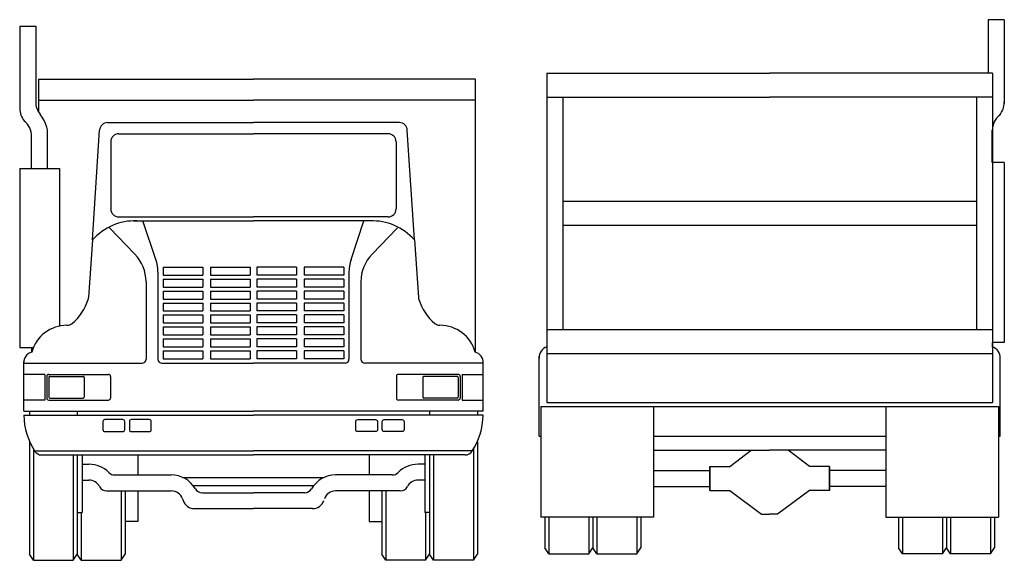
# Model space of a CAD drawing. Extents: x 5531.36 to 5538.02, y 5234.67 to 5238.33.
import ezdxf

# ---------------------------------------------------------------- set-up
doc = ezdxf.new("R2010")
doc.units = 0
doc.header["$MEASUREMENT"] = 0
doc.layers.get('0').update_dxf_attribs({"linetype": 'CONTINUOUS'})
doc.layers.add('PROP', color=7, linetype='CONTINUOUS')

# ---------------------------------------------------------------- blocks, each defined once
blk = doc.blocks.new('CAMION4')
for p, q in [((-1.5697, 3.6128), (-1.462, 3.6128)), ((-1.5697, 3.6128), (-1.5697, 3.0488)), ((-1.462, 3.6128), (-1.462, 3.1006)), ((-1.4433, 3.2531), (0.0104, 3.2531)), ((-1.4433, 3.2531), (-1.4433, 3.0322)), ((1.5104, 3.2531), (0.0104, 3.2531)), ((1.5104, 1.4079), (1.5104, 3.2531)), ((-1.4433, 3.1112), (0.0104, 3.1112)), ((1.5104, 3.1112), (0.0104, 3.1112)), ((-0.9761, 2.9594), (0.0104, 2.9594)), ((0.9969, 2.9594), (0.0104, 2.9594)), ((-1.4893, 2.6503), (-1.4893, 2.8663)), ((-1.3817, 2.6503), (-1.3817, 2.8919)), ((-1.0773, 2.1669), (-1.0298, 2.9091)), ((-0.9003, 2.8846), (0.0104, 2.8846)), ((0.9212, 2.8846), (0.0104, 2.8846)), ((1.0981, 2.1669), (1.0506, 2.9091)), ((-0.9541, 2.8308), (-0.9541, 2.3761)), ((0.975, 2.8308), (0.975, 2.3761)), ((-1.57, 2.6503), (-1.301, 2.6503)), ((-1.57, 2.6503), (-1.57, 1.4395)), ((-1.301, 2.6503), (-1.301, 1.5836)), ((-0.9003, 2.3222), (0.0104, 2.3222)), ((-0.8006, 2.2953), (0.0104, 2.2953)), ((-0.6492, 2.0336), (-0.7367, 2.2952)), ((0.9212, 2.3222), (0.0104, 2.3222)), ((0.8214, 2.2953), (0.0104, 2.2953)), ((0.6701, 2.0336), (0.7575, 2.2952)), ((-0.7916, 2.0703), (-0.9627, 2.2475)), ((0.8124, 2.0703), (0.9835, 2.2475)), ((-1.0773, 2.1669), (-1.1048, 1.7763)), ((1.0981, 2.1669), (1.1257, 1.7763)), ((-0.6353, 1.9483), (-0.6353, 1.3596)), ((-0.6008, 1.9819), (-0.6008, 1.9281)), ((-0.6008, 1.9819), (-0.3318, 1.9819)), ((-0.3318, 1.9819), (-0.3318, 1.9281)), ((-0.2804, 1.9819), (-0.0113, 1.9819)), ((-0.2804, 1.9819), (-0.2804, 1.9281)), ((-0.0113, 1.9819), (-0.0113, 1.9281)), ((0.0322, 1.9819), (0.0322, 1.9281)), ((0.3012, 1.9819), (0.0322, 1.9819)), ((0.3012, 1.9819), (0.3012, 1.9281)), ((0.6217, 1.9819), (0.3526, 1.9819)), ((0.3526, 1.9819), (0.3526, 1.9281)), ((0.6217, 1.9819), (0.6217, 1.9281)), ((0.6562, 1.9483), (0.6562, 1.3596)), ((-0.716, 1.8834), (-0.716, 1.3596)), ((-0.6008, 1.9281), (-0.3318, 1.9281)), ((-0.6008, 1.9012), (-0.6008, 1.8474)), ((-0.6008, 1.9012), (-0.3318, 1.9012)), ((-0.3318, 1.9012), (-0.3318, 1.8474)), ((-0.2804, 1.9281), (-0.0113, 1.9281)), ((-0.2804, 1.9012), (-0.0113, 1.9012)), ((-0.2804, 1.9012), (-0.2804, 1.8474)), ((-0.0113, 1.9012), (-0.0113, 1.8474)), ((0.3012, 1.9281), (0.0322, 1.9281)), ((0.0322, 1.9012), (0.0322, 1.8474)), ((0.3012, 1.9012), (0.0322, 1.9012)), ((0.3012, 1.9012), (0.3012, 1.8474)), ((0.6217, 1.9281), (0.3526, 1.9281)), ((0.6217, 1.9012), (0.3526, 1.9012)), ((0.3526, 1.9012), (0.3526, 1.8474)), ((0.6217, 1.9012), (0.6217, 1.8474)), ((0.7369, 1.8834), (0.7369, 1.3596)), ((-0.6008, 1.8474), (-0.3318, 1.8474)), ((-0.6008, 1.8205), (-0.6008, 1.7667)), ((-0.6008, 1.8205), (-0.3318, 1.8205)), ((-0.3318, 1.8205), (-0.3318, 1.7667)), ((-0.2804, 1.8474), (-0.0113, 1.8474)), ((-0.2804, 1.8205), (-0.0113, 1.8205)), ((-0.2804, 1.8205), (-0.2804, 1.7667)), ((-0.0113, 1.8205), (-0.0113, 1.7667)), ((0.3012, 1.8474), (0.0322, 1.8474)), ((0.0322, 1.8205), (0.0322, 1.7667)), ((0.3012, 1.8205), (0.0322, 1.8205)), ((0.3012, 1.8205), (0.3012, 1.7667)), ((0.6217, 1.8474), (0.3526, 1.8474)), ((0.6217, 1.8205), (0.3526, 1.8205)), ((0.3526, 1.8205), (0.3526, 1.7667)), ((0.6217, 1.8205), (0.6217, 1.7667)), ((-0.6008, 1.7667), (-0.3318, 1.7667)), ((-0.6008, 1.7397), (-0.6008, 1.6859)), ((-0.6008, 1.7397), (-0.3318, 1.7397)), ((-0.3318, 1.7397), (-0.3318, 1.6859)), ((-0.2804, 1.7667), (-0.0113, 1.7667)), ((-0.2804, 1.7397), (-0.0113, 1.7397)), ((-0.2804, 1.7397), (-0.2804, 1.6859)), ((-0.0113, 1.7397), (-0.0113, 1.6859)), ((0.3012, 1.7667), (0.0322, 1.7667)), ((0.0322, 1.7397), (0.0322, 1.6859)), ((0.3012, 1.7397), (0.0322, 1.7397)), ((0.3012, 1.7397), (0.3012, 1.6859)), ((0.6217, 1.7667), (0.3526, 1.7667)), ((0.6217, 1.7397), (0.3526, 1.7397)), ((0.3526, 1.7397), (0.3526, 1.6859)), ((0.6217, 1.7397), (0.6217, 1.6859)), ((-0.6008, 1.6859), (-0.3318, 1.6859)), ((-0.2804, 1.6859), (-0.0113, 1.6859)), ((0.3012, 1.6859), (0.0322, 1.6859)), ((0.6217, 1.6859), (0.3526, 1.6859)), ((-0.6008, 1.659), (-0.6008, 1.6052)), ((-0.6008, 1.659), (-0.3318, 1.659)), ((-0.6008, 1.6052), (-0.3318, 1.6052)), ((-0.3318, 1.659), (-0.3318, 1.6052)), ((-0.2804, 1.659), (-0.0113, 1.659)), ((-0.2804, 1.659), (-0.2804, 1.6052)), ((-0.2804, 1.6052), (-0.0113, 1.6052)), ((-0.0113, 1.659), (-0.0113, 1.6052)), ((0.0322, 1.659), (0.0322, 1.6052)), ((0.3012, 1.659), (0.0322, 1.659)), ((0.3012, 1.6052), (0.0322, 1.6052)), ((0.3012, 1.659), (0.3012, 1.6052)), ((0.6217, 1.659), (0.3526, 1.659)), ((0.3526, 1.659), (0.3526, 1.6052)), ((0.6217, 1.6052), (0.3526, 1.6052)), ((0.6217, 1.659), (0.6217, 1.6052)), ((-0.6008, 1.5783), (-0.6008, 1.5245)), ((-0.6008, 1.5783), (-0.3318, 1.5783)), ((-0.3318, 1.5783), (-0.3318, 1.5245)), ((-0.2804, 1.5783), (-0.0113, 1.5783)), ((-0.2804, 1.5783), (-0.2804, 1.5245)), ((-0.0113, 1.5783), (-0.0113, 1.5245)), ((0.0322, 1.5783), (0.0322, 1.5245)), ((0.3012, 1.5783), (0.0322, 1.5783)), ((0.3012, 1.5783), (0.3012, 1.5245)), ((0.6217, 1.5783), (0.3526, 1.5783)), ((0.3526, 1.5783), (0.3526, 1.5245)), ((0.6217, 1.5783), (0.6217, 1.5245)), ((-0.6008, 1.5245), (-0.3318, 1.5245)), ((-0.6008, 1.4976), (-0.6008, 1.4438)), ((-0.6008, 1.4976), (-0.3318, 1.4976)), ((-0.3318, 1.4976), (-0.3318, 1.4438)), ((-0.2804, 1.5245), (-0.0113, 1.5245)), ((-0.2804, 1.4976), (-0.0113, 1.4976)), ((-0.2804, 1.4976), (-0.2804, 1.4438)), ((-0.0113, 1.4976), (-0.0113, 1.4438)), ((0.3012, 1.5245), (0.0322, 1.5245)), ((0.0322, 1.4976), (0.0322, 1.4438)), ((0.3012, 1.4976), (0.0322, 1.4976)), ((0.3012, 1.4976), (0.3012, 1.4438)), ((0.6217, 1.5245), (0.3526, 1.5245)), ((0.6217, 1.4976), (0.3526, 1.4976)), ((0.3526, 1.4976), (0.3526, 1.4438)), ((0.6217, 1.4976), (0.6217, 1.4438)), ((-1.57, 1.4395), (-1.4772, 1.4395)), ((-1.4893, 1.4395), (-1.4893, 1.408)), ((-0.6008, 1.4438), (-0.3318, 1.4438)), ((-0.6008, 1.4169), (-0.6008, 1.3631)), ((-0.6008, 1.4169), (-0.3318, 1.4169)), ((-0.3318, 1.4169), (-0.3318, 1.3631)), ((-0.2804, 1.4438), (-0.0113, 1.4438)), ((-0.2804, 1.4169), (-0.0113, 1.4169)), ((-0.2804, 1.4169), (-0.2804, 1.3631)), ((-0.0113, 1.4169), (-0.0113, 1.3631)), ((0.3012, 1.4438), (0.0322, 1.4438)), ((0.0322, 1.4169), (0.0322, 1.3631)), ((0.3012, 1.4169), (0.0322, 1.4169)), ((0.3012, 1.4169), (0.3012, 1.3631)), ((0.6217, 1.4438), (0.3526, 1.4438)), ((0.6217, 1.4169), (0.3526, 1.4169)), ((0.3526, 1.4169), (0.3526, 1.3631)), ((0.6217, 1.4169), (0.6217, 1.3631)), ((-1.542, 1.0084), (-1.542, 1.3443)), ((-1.542, 1.3326), (-0.743, 1.3326)), ((-0.6084, 1.3326), (0.0104, 1.3326)), ((-0.6008, 1.3631), (-0.3318, 1.3631)), ((-0.2804, 1.3631), (-0.0113, 1.3631)), ((0.6293, 1.3326), (0.0104, 1.3326)), ((0.3012, 1.3631), (0.0322, 1.3631)), ((0.6217, 1.3631), (0.3526, 1.3631)), ((1.5629, 1.3326), (0.7638, 1.3326)), ((1.5629, 1.0084), (1.5629, 1.3443)), ((-1.4005, 1.2573), (-1.542, 1.2573)), ((-1.4005, 1.2573), (-1.4005, 1.0837)), ((-1.387, 1.2438), (-1.387, 1.0971)), ((-1.3735, 1.2573), (-0.9693, 1.2573)), ((-1.3735, 1.2371), (-1.3735, 1.1038)), ((-1.3668, 1.2438), (-1.1411, 1.2438)), ((-1.1344, 1.2371), (-1.1344, 1.1038)), ((-0.9559, 1.2438), (-0.9559, 1.0971)), ((0.9768, 1.2438), (0.9768, 1.0971)), ((1.3944, 1.2573), (0.9902, 1.2573)), ((1.1552, 1.2371), (1.1552, 1.1038)), ((1.3877, 1.2438), (1.162, 1.2438)), ((1.3944, 1.2371), (1.3944, 1.1038)), ((1.4079, 1.2438), (1.4079, 1.0971)), ((1.4213, 1.2573), (1.4213, 1.0837)), ((1.4213, 1.2573), (1.5629, 1.2573)), ((-1.4005, 1.0837), (-1.542, 1.0837)), ((-1.3735, 1.0837), (-0.9693, 1.0837)), ((-1.3668, 1.0971), (-1.1411, 1.0971)), ((1.3944, 1.0837), (0.9902, 1.0837)), ((1.3877, 1.0971), (1.162, 1.0971)), ((1.4213, 1.0837), (1.5629, 1.0837)), ((-1.542, 1.0084), (0.0104, 1.0084)), ((-1.5035, 1.0084), (-1.5035, 0.9815)), ((-1.1807, 1.0084), (-1.1807, 0.9815)), ((1.5629, 1.0084), (0.0104, 1.0084)), ((1.2015, 1.0084), (1.2015, 0.9815)), ((1.5244, 1.0084), (1.5244, 0.9815)), ((-1.542, 0.9815), (0.0104, 0.9815)), ((1.5629, 0.9815), (0.0104, 0.9815)), ((-1.5035, 0.8042), (-1.5035, 0.0422)), ((1.5244, 0.8042), (1.5244, 0.0422)), ((-1.4766, 0.7523), (-1.4766, 0)), ((-1.4686, 0.7394), (0.0104, 0.7394)), ((1.4894, 0.7394), (0.0104, 0.7394)), ((1.4975, 0.7523), (1.4975, 0)), ((-1.4219, 0.7125), (0.0104, 0.7125)), ((-1.2076, 0.7125), (-1.2076, 0)), ((-1.1807, 0.7125), (-1.1807, 0.0422)), ((-1.147, 0.7125), (-1.147, 0.3229)), ((-0.7717, 0.7125), (-0.7717, 0.5771)), ((1.4427, 0.7125), (0.0104, 0.7125)), ((0.7925, 0.7125), (0.7925, 0.5771)), ((1.1679, 0.7125), (1.1679, 0.3229)), ((1.2015, 0.7125), (1.2015, 0.0422)), ((1.2284, 0.7125), (1.2284, 0)), ((-1.147, 0.6499), (-1.1019, 0.6499)), ((1.1679, 0.6499), (1.1228, 0.6499)), ((-1.147, 0.5423), (-1.1019, 0.5423)), ((-0.9289, 0.5771), (-0.5451, 0.5771)), ((-0.4683, 0.5608), (0.4892, 0.5608)), ((0.9498, 0.5771), (0.566, 0.5771)), ((1.1679, 0.5423), (1.1228, 0.5423)), ((-0.9824, 0.4695), (-0.5451, 0.4695)), ((-0.8847, 0.4695), (-0.8847, 0)), ((-0.8578, 0.4695), (-0.8578, 0.0422)), ((-0.7717, 0.4695), (-0.7717, 0.2627)), ((-0.3984, 0.5069), (0.4193, 0.5069)), ((1.0033, 0.4695), (0.566, 0.4695)), ((0.7925, 0.4695), (0.7925, 0.2627)), ((0.8786, 0.4695), (0.8786, 0.0422)), ((0.9055, 0.4695), (0.9055, 0)), ((-0.4688, 0.4151), (-0.4649, 0.4038)), ((-0.3359, 0.457), (0.0104, 0.457)), ((0.3568, 0.457), (0.0104, 0.457)), ((-0.3886, 0.3494), (0.0104, 0.3494)), ((0.4095, 0.3494), (0.0104, 0.3494)), ((-1.1807, 0.3229), (-1.147, 0.3229)), ((-1.1537, 0.3229), (-1.1537, 0)), ((1.2015, 0.3229), (1.1679, 0.3229)), ((1.1746, 0.3229), (1.1746, 0)), ((-0.7717, 0.2627), (-0.8578, 0.2627)), ((0.7925, 0.2627), (0.8786, 0.2627)), ((-1.4766, 0), (-1.5035, 0.0422)), ((-1.4766, 0), (-1.2076, 0)), ((-1.2076, 0), (-1.1807, 0.0422)), ((-1.1537, 0), (-1.1807, 0.0422)), ((-1.1537, 0), (-0.8847, 0)), ((-0.8847, 0), (-0.8578, 0.0422)), ((0.9055, 0), (0.8786, 0.0422)), ((1.1746, 0), (0.9055, 0)), ((1.1746, 0), (1.2015, 0.0422)), ((1.2284, 0), (1.2015, 0.0422)), ((1.4975, 0), (1.2284, 0)), ((1.4975, 0), (1.5244, 0.0422))]:
    blk.add_line(p, q)
for points in [[(-1.0076, 0.9376), (-1.0076, 0.8838, 0.414214), (-0.9941, 0.8703), (-0.8733, 0.8703, 0.414214), (-0.8599, 0.8838), (-0.8599, 0.9376, 0.414214), (-0.8733, 0.9511), (-0.9941, 0.9511, 0.414214)], [(-0.8283, 0.9376), (-0.8283, 0.8838, 0.414214), (-0.8148, 0.8703), (-0.694, 0.8703, 0.414214), (-0.6806, 0.8838), (-0.6806, 0.9376, 0.414214), (-0.694, 0.9511), (-0.8148, 0.9511, 0.414214)], [(0.8492, 0.9376), (0.8492, 0.8838, -0.414214), (0.8357, 0.8703), (0.7149, 0.8703, -0.414214), (0.7014, 0.8838), (0.7014, 0.9376, -0.414214), (0.7149, 0.9511), (0.8357, 0.9511, -0.414214)], [(1.0284, 0.9376), (1.0284, 0.8838, -0.414214), (1.015, 0.8703), (0.8942, 0.8703, -0.414214), (0.8807, 0.8838), (0.8807, 0.9376, -0.414214), (0.8942, 0.9511), (1.015, 0.9511, -0.414214)]]:
    blk.add_lwpolyline(points, format="xyb", close=True)
for centre, radius, start, end in [((-1.3275, 3.1006), 0.1345, 180, 218.86853), ((-1.4354, 3.0565), 0.1345, 180, 219.67951), ((-1.6258, 2.8602), 0.2486, 16.13237, 38.86853), ((-1.6239, 2.8663), 0.1345, 0, 50.83785), ((-1.5162, 2.8919), 0.1345, 0, 16.13237), ((-0.9761, 2.9056), 0.0538, 90, 176.33692), ((0.9969, 2.9056), 0.0538, 3.66308, 90), ((-0.9003, 2.8308), 0.0538, 90, 180), ((0.9212, 2.8308), 0.0538, 0, 90), ((-0.9003, 2.3761), 0.0538, 180, 270), ((0.9212, 2.3761), 0.0538, 270, 0), ((-0.7915, 1.9135), 0.382, 88.03743, 138.44132), ((0.8123, 1.9135), 0.382, 41.55868, 91.96257), ((-0.9851, 1.8834), 0.2691, 360, 44.00101), ((1.006, 1.8834), 0.2691, 135.99899, 180), ((-0.9044, 1.9483), 0.2691, 360, 18.48674), ((0.9253, 1.9483), 0.2691, 161.51326, 180), ((-1.4394, 1.8687), 0.3484, 309.87506, 342.48142), ((-1.1585, 1.78), 0.0538, 342.48142, 355.96652), ((1.1794, 1.78), 0.0538, 184.03348, 197.51858), ((1.4603, 1.8687), 0.3484, 197.51858, 230.12494), ((-1.2505, 1.6427), 0.0538, 270.00666, 309.87506), ((1.2714, 1.6427), 0.0538, 230.12494, 269.99334), ((-1.2505, 1.3421), 0.2468, 90.00666, 164.4385), ((1.2714, 1.3421), 0.2468, 15.5615, 89.99334), ((-1.4702, 1.3385), 0.0721, 104.50695, 184.62738), ((1.491, 1.3385), 0.0721, 355.37262, 75.49305), ((-0.743, 1.3596), 0.0269, 270, 360), ((-0.6084, 1.3596), 0.0269, 180, 270), ((0.6293, 1.3596), 0.0269, 270, 0), ((0.7638, 1.3596), 0.0269, 180, 270), ((-1.3735, 1.2438), 0.0135, 90, 180), ((-1.3668, 1.2371), 0.00673, 90, 180), ((-1.1411, 1.2371), 0.00673, 0, 90), ((-0.9693, 1.2438), 0.0135, 360, 90), ((0.9902, 1.2438), 0.0135, 90, 180), ((1.162, 1.2371), 0.00673, 90, 180), ((1.3877, 1.2371), 0.00673, 360, 90), ((1.3944, 1.2438), 0.0135, 0, 90), ((-1.3735, 1.0971), 0.0135, 180, 270), ((-1.3668, 1.1038), 0.00673, 180, 270), ((-1.1411, 1.1038), 0.00673, 270, 0), ((-0.9693, 1.0971), 0.0135, 270, 360), ((0.9902, 1.0971), 0.0135, 180, 270), ((1.162, 1.1038), 0.00673, 180, 270), ((1.3877, 1.1038), 0.00673, 270, 360), ((1.3944, 1.0971), 0.0135, 270, 0), ((-1.0838, 0.9887), 0.4585, 180.82484, 213.34336), ((1.1046, 0.9887), 0.4585, 326.65664, 359.17516), ((-1.4219, 0.7663), 0.0538, 213.34336, 270), ((1.4427, 0.7663), 0.0538, 270, 326.65664), ((-1.1019, 0.4616), 0.1883, 44.38641, 90), ((1.1228, 0.4616), 0.1883, 90, 135.61359), ((-1.1019, 0.4616), 0.0807, 27.32834, 90), ((-0.9289, 0.6309), 0.0538, 224.38641, 270), ((-0.5451, 0.3888), 0.1883, 30.26211, 90), ((0.566, 0.3888), 0.1883, 90, 149.73789), ((0.9498, 0.6309), 0.0538, 270, 315.61359), ((1.1228, 0.4616), 0.0807, 90, 152.67166), ((-0.9824, 0.5233), 0.0538, 207.32834, 270), ((-0.5451, 0.3888), 0.0807, 18.99416, 90), ((-0.3359, 0.5108), 0.0538, 210.26211, 270), ((0.3568, 0.5108), 0.0538, 270, 329.73789), ((0.566, 0.3888), 0.0807, 90, 161.00584), ((1.0033, 0.5233), 0.0538, 270, 332.67166), ((-0.3886, 0.4301), 0.0807, 198.99416, 270), ((0.4095, 0.4301), 0.0807, 270, 341.00584)]:
    blk.add_arc(centre, radius, start, end)
blk = doc.blocks.new('CAMION5')
for p, q in [((1.5863, 3.6128), (1.4782, 3.6128)), ((1.4782, 3.6128), (1.4782, 3.2517)), ((1.5863, 3.6128), (1.5863, 3.0466)), ((-1.5058, 3.2517), (-1.5058, 1.0241)), ((-1.5058, 3.2517), (0, 3.2517)), ((1.5058, 3.2517), (0, 3.2517)), ((1.5058, 3.2517), (1.5058, 1.0241)), ((-1.5058, 3.0896), (0, 3.0896)), ((-1.3977, 3.0896), (-1.3977, 1.5179)), ((1.5058, 3.0896), (0, 3.0896)), ((1.3977, 3.0896), (1.3977, 1.5179)), ((1.5056, 2.6465), (1.5056, 2.8634)), ((1.5867, 2.6465), (1.5058, 2.6465)), ((1.5867, 2.6465), (1.5867, 1.431)), ((-1.3977, 2.3848), (1.3977, 2.3848)), ((-1.3977, 2.2227), (1.3977, 2.2227)), ((-1.5058, 1.5179), (1.5058, 1.5179)), ((1.5056, 1.431), (1.5056, 1.3994)), ((1.5867, 1.431), (1.5058, 1.431)), ((-1.5585, 0.7974), (-1.5585, 1.3354)), ((-1.5058, 1.3558), (1.5058, 1.3558)), ((1.5585, 0.7974), (1.5585, 1.3354)), ((-1.5058, 1.0241), (1.5058, 1.0241)), ((-1.5469, 0.9971), (-1.5469, 0.2496)), ((-1.5469, 0.9971), (1.5469, 0.9971)), ((-0.7852, 0.9971), (-0.7852, 0.2496)), ((0.7852, 0.9971), (0.7852, 0.2496)), ((1.5469, 0.9971), (1.5469, 0.2496)), ((-1.5585, 0.7974), (-1.5469, 0.7974)), ((-0.7852, 0.7974), (0.7852, 0.7974)), ((1.5469, 0.7974), (1.5585, 0.7974)), ((-0.7852, 0.7011), (0, 0.7011)), ((-0.2701, 0.5923), (-0.125, 0.7011)), ((0.7852, 0.7011), (0, 0.7011)), ((0.2701, 0.5923), (0.125, 0.7011)), ((-0.7852, 0.5653), (-0.4052, 0.5653)), ((-0.4052, 0.5923), (-0.2701, 0.5923)), ((-0.4052, 0.4302), (-0.4052, 0.5923)), ((-0.4052, 0.5923), (-0.4052, 0.4302)), ((0.4052, 0.5923), (0.2701, 0.5923)), ((0.4052, 0.5923), (0.4052, 0.4302)), ((0.4052, 0.4302), (0.4052, 0.5923)), ((0.7852, 0.5653), (0.4052, 0.5653)), ((-0.7852, 0.4572), (-0.4052, 0.4572)), ((-0.4052, 0.4302), (-0.2701, 0.4302)), ((-0.2701, 0.4302), (-0.054, 0.2681)), ((0.2701, 0.4302), (0.054, 0.2681)), ((0.4052, 0.4302), (0.2701, 0.4302)), ((0.7852, 0.4572), (0.4052, 0.4572)), ((-0.054, 0.2681), (0, 0.2681)), ((0.054, 0.2681), (0, 0.2681)), ((-0.7852, 0.2496), (-1.5469, 0.2496)), ((-1.5199, 0.2496), (-1.5199, 0.0424)), ((-1.4929, 0.2496), (-1.4929, 0)), ((-1.2228, 0.2496), (-1.2228, 0)), ((-1.1957, 0.2496), (-1.1957, 0.0424)), ((-1.1687, 0.2496), (-1.1687, 0)), ((-0.8986, 0.2496), (-0.8986, 0)), ((-0.8716, 0.2496), (-0.8716, 0.0424)), ((0.7852, 0.2496), (1.5469, 0.2496)), ((0.8716, 0.2496), (0.8716, 0.0424)), ((0.8986, 0.2496), (0.8986, 0)), ((1.1687, 0.2496), (1.1687, 0)), ((1.1957, 0.2496), (1.1957, 0.0424)), ((1.2228, 0.2496), (1.2228, 0)), ((1.4929, 0.2496), (1.4929, 0)), ((1.5199, 0.2496), (1.5199, 0.0424)), ((-1.4929, 0), (-1.5199, 0.0424)), ((-1.4929, 0), (-1.2228, 0)), ((-1.2228, 0), (-1.1957, 0.0424)), ((-1.1687, 0), (-1.1957, 0.0424)), ((-1.1687, 0), (-0.8986, 0)), ((-0.8986, 0), (-0.8716, 0.0424)), ((0.8986, 0), (0.8716, 0.0424)), ((1.1687, 0), (0.8986, 0)), ((1.1687, 0), (1.1957, 0.0424)), ((1.2228, 0), (1.1957, 0.0424)), ((1.4929, 0), (1.2228, 0)), ((1.4929, 0), (1.5199, 0.0424))]:
    blk.add_line(p, q)
for centre, radius, start, end in [((1.4514, 3.0544), 0.1351, 320.32049, 0), ((1.6407, 2.8634), 0.1351, 129.16215, 180), ((-1.4864, 1.3296), 0.0724, 104.50695, 184.62738), ((1.4864, 1.3296), 0.0724, 355.37262, 75.49305)]:
    blk.add_arc(centre, radius, start, end)

msp = doc.modelspace()

# ---------------------------------------------------------------- block references
at = {"layer": 'PROP', "color": 7}
for name, p in [('CAMION5', (5536.4347, 5234.7137, -0.0045)), ('CAMION4', (5532.9347, 5234.6708, -0.0045))]:
    msp.add_blockref(name, p, dxfattribs=at)

doc.saveas('drawing.dxf')
